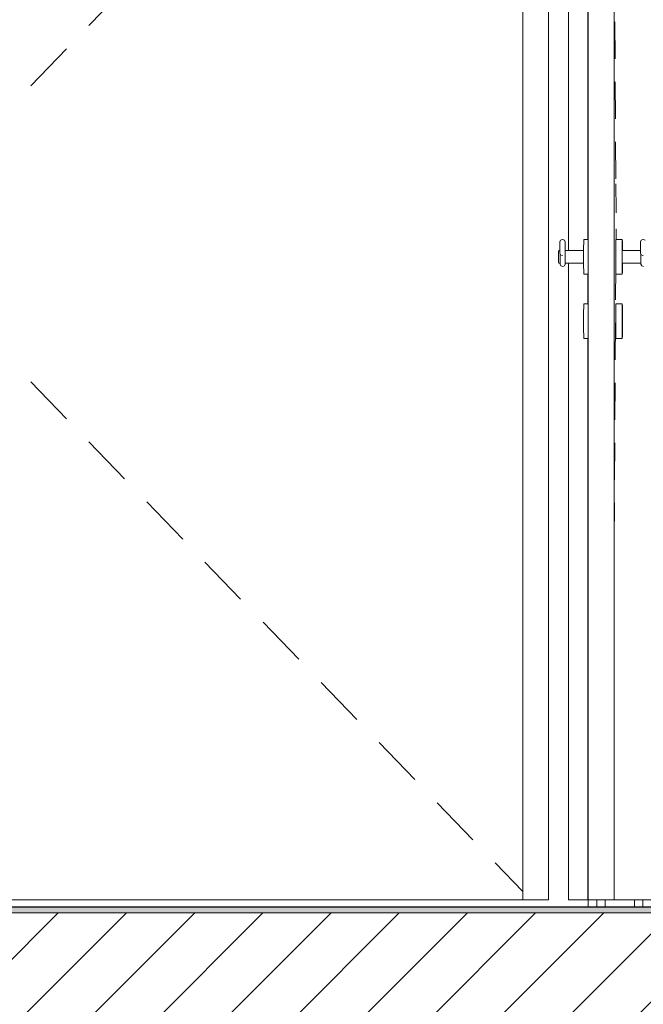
# Model space of a CAD drawing. Header units: millimetres. Extents: x 17009 to 157603, y -19950 to 21829.
# Tile 94 of 208: x 40190 to 41161, y 16668 to 18199. Entities that reach past the tile are written whole.
import ezdxf

# ---------------------------------------------------------------- set-up
doc = ezdxf.new("R2010")
doc.units = ezdxf.units.MM
doc.header["$MEASUREMENT"] = 0
for name, color, linetype in [('01-STR_Dalles.ARCHI', 7, 'Continuous'), ('01-STR_Murs.ARCHI', 7, 'Continuous'), ('04-SOE_Cloisons .ARCHI', 7, 'Continuous'), ('04-SOE_Revetement de sol.ARCHI', 7, 'Continuous'), ('05-INF _ COTATIONS.ARCHI', 7, 'Continuous'), ('06-REP _ EQUIP MOBI _ marché.ARCHI', 7, 'Continuous'), ('Portes Archicad', 7, 'Continuous')]:
    doc.layers.add(name, color=color, linetype=linetype)
doc.styles.add('STYLE_GENERE_1', font='arial.ttf')
doc.dimstyles.new('STYLE_GENERE__1', dxfattribs={"dimtxt": 150, "dimasz": 114, "dimexe": 0.18, "dimexo": 400, "dimgap": 0, "dimtad": 1, "dimlfac": 0.001, "dimzin": 0, "dimdsep": 46, "dimtxsty": 'STYLE_GENERE_1', "dimblk": 'ARROWHEAD_2', "dimblk1": 'ARROWHEAD_2', "dimblk2": 'ARROWHEAD_2', "dimcen": 0.09, "dimclrd": 8, "dimclre": 8, "dimclrt": 8, "dimazin": 0, "dimtfac": 1, "dimtdec": 4, "dimtmove": 0, "dimatfit": 3, "dimfxl": 0, "dimtolj": 1, "dimtzin": 0, "dimarcsym": 0})

# ---------------------------------------------------------------- blocks, each defined once
blk = doc.blocks.new('Élément de coupe_65_1')
at = {"layer": '04-SOE_Cloisons .ARCHI', "color": 7, "linetype": 'Continuous', "lineweight": 5}
for p, q in [((41075, 16830), (41075, 16819)), ((41088, 16830), (41088, 16819)), ((41101, 16830), (41101, 16819)), ((41147, 16830), (41147, 16819)), ((41160, 16830), (41160, 16819))]:
    blk.add_line(p, q, dxfattribs=at)
at = {"layer": '04-SOE_Cloisons .ARCHI', "color": 7, "linetype": 'Continuous', "lineweight": 5, "flags": 128}
for points in [[(41173, 16830), (41160, 16830), (41147, 16830), (41115, 16830)], [(41173, 16819), (41160, 16819), (41147, 16819), (41101, 16819), (41088, 16819), (41075, 16819)]]:
    blk.add_lwpolyline(points, dxfattribs=at)
blk = doc.blocks.new('Élément de coupe_78_1')
at = {"layer": '01-STR_Dalles.ARCHI', "linetype": 'Continuous', "lineweight": 0, "true_color": 0x000000}
h = blk.add_hatch(dxfattribs=at)
h.set_pattern_fill('Hachure_simple_0001', color=18, style=0, pattern_type=2)
h.set_pattern_definition([(45, (0, 0), (-53.03301, 53.03301), [])])
h.paths.add_polyline_path([(30243.7, 16590), (76016, 16590), (76016, 16810), (30243.7, 16810)])
at = {"layer": '01-STR_Dalles.ARCHI', "color": 7, "linetype": 'Continuous', "lineweight": 5, "flags": 128}
blk.add_lwpolyline([(46991.6, 16810), (41173, 16810), (30462.5, 16810), (30442.5, 16810), (30342.5, 16810)], dxfattribs=at)
blk = doc.blocks.new('Élément de coupe_173_1')
at = {"layer": 'Portes Archicad', "linetype": 'Continuous', "lineweight": 0, "true_color": 0x000000}
h = blk.add_hatch(dxfattribs=at)
h.set_pattern_fill('Menuis1_0001', color=18, style=0, pattern_type=2)
h.set_pattern_definition([(0, (0, 0), (0, 100000000), [])])
h.paths.add_polyline_path([(41075, 16830), (41115, 16830), (41115, 18942), (41075, 18942)])
at = {"layer": 'Portes Archicad', "color": 7, "linetype": 'Continuous', "lineweight": 5}
for p, q in [((41115, 18942), (41115, 16830)), ((41116.4, 18195.4), (41116.7, 18138)), ((41117, 18102.1), (41117.3, 18044.6)), ((41117.5, 18008.7), (41117.9, 17951.3)), ((41117.9, 17943.4), (41118.2, 17902.1)), ((41118.2, 17902.1), (41118.2, 17898.4)), ((41118.1, 17857), (41118.2, 17869.9)), ((41118.2, 17869.9), (41118.2, 17873.6)), ((41031.8, 17855.9), (41030.7, 17853.2)), ((41034.5, 17857), (41031.8, 17855.9)), ((41034.5, 17857), (41035, 17857)), ((41037.7, 17855.9), (41035, 17857)), ((41038.8, 17853.2), (41037.7, 17855.9)), ((41067.8, 17853.4), (41067.9, 17857)), ((41068, 17857), (41075, 17857)), ((41117.8, 17853.4), (41117.9, 17857)), ((41127.8, 17857), (41118, 17857)), ((41127.8, 17853.4), (41127.9, 17857)), ((41127.9, 17857), (41128, 17853.4)), ((41156.2, 17853.2), (41157.3, 17855.9)), ((41157.3, 17855.9), (41160, 17857)), ((41160, 17857), (41160.5, 17857)), ((41160.5, 17857), (41163.2, 17855.9)), ((41028.8, 17838.1), (41028.9, 17840)), ((41029, 17840), (41030.7, 17840)), ((41030.7, 17852.1), (41030.7, 17853.2)), ((41030.7, 17848.9), (41030.7, 17852.1)), ((41030.7, 17844.5), (41030.7, 17848.9)), ((41030.7, 17840.1), (41030.7, 17844.5)), ((41030.7, 17836.9), (41030.7, 17840.1)), ((41038.8, 17853.2), (41038.9, 17839.7)), ((41038.9, 17838.7), (41038.9, 17840)), ((41038.9, 17840), (41038.9, 17838.1)), ((41038.9, 17839.7), (41038.9, 17838.7)), ((41039, 17838.1), (41039, 17840)), ((41039.1, 17840), (41067.7, 17840)), ((41067.7, 17843.5), (41067.8, 17853.4)), ((41067.7, 17830), (41067.7, 17843.5)), ((41117.7, 17843.5), (41117.8, 17853.4)), ((41117.7, 17830), (41117.7, 17843.5)), ((41127.7, 17843.5), (41127.8, 17853.4)), ((41127.7, 17830), (41127.7, 17843.5)), ((41127.8, 17843), (41127.9, 17845)), ((41127.8, 17837.5), (41127.8, 17843)), ((41156.2, 17840), (41127.8, 17840)), ((41127.9, 17845), (41127.9, 17843)), ((41127.9, 17843), (41128, 17840)), ((41128, 17853.4), (41128, 17843.5)), ((41128, 17843.5), (41128, 17840)), ((41156.2, 17852.1), (41156.2, 17853.2)), ((41156.2, 17848.9), (41156.2, 17852.1)), ((41156.2, 17844.5), (41156.2, 17848.9)), ((41156.2, 17840.1), (41156.2, 17844.5)), ((41156.2, 17836.9), (41156.2, 17840.1)), ((41028.8, 17833.1), (41028.8, 17838.1)), ((41028.8, 17826.9), (41028.8, 17833.1)), ((41028.8, 17821.9), (41028.8, 17826.9)), ((41030.7, 17835.8), (41030.7, 17836.9)), ((41031.8, 17833.1), (41030.7, 17835.8)), ((41031.2, 17833.1), (41031.2, 17834.7)), ((41031.2, 17826.9), (41031.2, 17833.1)), ((41031.2, 17832.7), (41031.2, 17833.1)), ((41031.2, 17826.9), (41031.2, 17827.3)), ((41031.2, 17821.9), (41031.2, 17826.9)), ((41031.3, 17829.3), (41031.3, 17834.5)), ((41031.3, 17823.8), (41031.3, 17829.3)), ((41031.4, 17820), (41031.3, 17823.8)), ((41034.5, 17832), (41031.8, 17833.1)), ((41035, 17832), (41034.5, 17832)), ((41038.9, 17838.1), (41038.8, 17833.1)), ((41038.8, 17833.1), (41038.8, 17826.9)), ((41038.8, 17826.9), (41038.9, 17821.9)), ((41039, 17833.1), (41039, 17838.1)), ((41039, 17826.9), (41039, 17833.1)), ((41039, 17821.9), (41039, 17826.9)), ((41067.7, 17816.5), (41067.7, 17830)), ((41117.7, 17816.5), (41117.7, 17830)), ((41127.7, 17816.5), (41127.7, 17830)), ((41127.8, 17830), (41127.8, 17837.5)), ((41127.8, 17822.5), (41127.8, 17830)), ((41156.2, 17835.8), (41156.2, 17836.9)), ((41156.2, 17835.8), (41157.3, 17833.1)), ((41156.7, 17833.1), (41156.7, 17834.6)), ((41156.8, 17829.3), (41156.7, 17834.5)), ((41156.7, 17832.7), (41156.7, 17833.1)), ((41156.7, 17826.9), (41156.7, 17833.1)), ((41156.7, 17826.9), (41156.7, 17827.3)), ((41156.7, 17821.9), (41156.7, 17826.9)), ((41156.8, 17823.8), (41156.8, 17829.3)), ((41156.8, 17820), (41156.8, 17823.8)), ((41157.3, 17833.1), (41160, 17832)), ((41160.5, 17832), (41160, 17832)), ((41028.9, 17820), (41028.8, 17821.9)), ((41029, 17820), (41031.1, 17820)), ((41031.2, 17821.2), (41031.2, 17822.9)), ((41031.2, 17820), (41031.2, 17821.9)), ((41031.3, 17821.2), (41031.2, 17820)), ((41031.4, 17818.8), (41031.4, 17820)), ((41032.5, 17816), (41031.4, 17818.8)), ((41035.2, 17814.9), (41032.5, 17816)), ((41037.8, 17816), (41035.2, 17814.9)), ((41038.9, 17818.8), (41037.8, 17816)), ((41038.9, 17821.9), (41038.9, 17820)), ((41038.9, 17821.2), (41038.9, 17820.4)), ((41038.9, 17820), (41038.9, 17821.2)), ((41038.9, 17820.4), (41038.9, 17818.8)), ((41039, 17820), (41039, 17821.9)), ((41039.1, 17820), (41067.7, 17820)), ((41067.8, 17806.6), (41067.7, 17816.5)), ((41117.5, 17763.3), (41117.9, 17813.5)), ((41117.8, 17806.6), (41117.7, 17816.5)), ((41127.8, 17806.6), (41127.7, 17816.5)), ((41127.8, 17817), (41127.8, 17822.5)), ((41156.6, 17820), (41127.8, 17820)), ((41127.9, 17815), (41127.8, 17817)), ((41128, 17820), (41127.9, 17817)), ((41127.9, 17817), (41127.9, 17815)), ((41128, 17820), (41128, 17816.5)), ((41128, 17816.5), (41128, 17806.6)), ((41156.7, 17821.2), (41156.7, 17822.9)), ((41156.7, 17820), (41156.7, 17821.9)), ((41156.8, 17821.2), (41156.7, 17820)), ((41156.9, 17818.8), (41156.8, 17820)), ((41156.9, 17818.8), (41158, 17816)), ((41158, 17816), (41160.6, 17814.9)), ((41067.9, 17803), (41067.8, 17806.6)), ((41068, 17803), (41075, 17803)), ((41117.9, 17803), (41117.8, 17806.6)), ((41127.8, 17803), (41118, 17803)), ((41127.9, 17803), (41127.8, 17806.6)), ((41128, 17806.6), (41127.9, 17803)), ((41067.7, 17743.5), (41067.8, 17753.4)), ((41067.8, 17753.4), (41067.9, 17757)), ((41068, 17757), (41075, 17757)), ((41117.7, 17743.5), (41117.8, 17753.4)), ((41117.8, 17753.4), (41117.9, 17757)), ((41127.8, 17757), (41118, 17757)), ((41127.7, 17743.5), (41127.8, 17753.4)), ((41127.8, 17753.4), (41127.9, 17757)), ((41127.9, 17747.4), (41127.8, 17745.1)), ((41127.9, 17757), (41128, 17753.4)), ((41127.9, 17745.1), (41127.9, 17747.4)), ((41128, 17753.4), (41128, 17743.5)), ((41067.7, 17730), (41067.7, 17743.5)), ((41117.7, 17730), (41117.7, 17743.5)), ((41127.7, 17730), (41127.7, 17743.5)), ((41127.8, 17741.6), (41127.8, 17745.1)), ((41127.8, 17741.6), (41127.8, 17739.7)), ((41127.8, 17739.7), (41127.9, 17734.4)), ((41127.9, 17741.6), (41127.9, 17745.1)), ((41127.9, 17741.6), (41127.9, 17739.7)), ((41127.9, 17734.4), (41127.9, 17739.7)), ((41127.9, 17734.4), (41127.9, 17732.9)), ((41127.9, 17732.9), (41127.9, 17734.4)), ((41127.9, 17732.9), (41127.9, 17730)), ((41127.9, 17732.9), (41127.9, 17730)), ((41128, 17743.5), (41128.1, 17730)), ((41067.7, 17716.5), (41067.7, 17730)), ((41067.8, 17706.6), (41067.7, 17716.5)), ((41117, 17669.9), (41117.3, 17727.4)), ((41117.7, 17716.5), (41117.7, 17730)), ((41117.8, 17706.6), (41117.7, 17716.5)), ((41127.7, 17716.5), (41127.7, 17730)), ((41127.8, 17706.6), (41127.7, 17716.5)), ((41127.9, 17730), (41127.9, 17727.1)), ((41127.9, 17730), (41127.9, 17727.1)), ((41127.9, 17727.1), (41127.9, 17721.3)), ((41127.9, 17727.1), (41127.9, 17721.3)), ((41127.9, 17721.3), (41127.9, 17717.5)), ((41127.9, 17721.3), (41127.9, 17717.5)), ((41127.9, 17717.5), (41127.9, 17714)), ((41127.9, 17714), (41127.9, 17717.5)), ((41128.1, 17730), (41128, 17716.5)), ((41128, 17716.5), (41128, 17706.6)), ((41067.9, 17703), (41067.8, 17706.6)), ((41068, 17703), (41075, 17703)), ((41117.9, 17703), (41117.8, 17706.6)), ((41127.8, 17703), (41118, 17703)), ((41127.9, 17703), (41127.8, 17706.6)), ((41127.9, 17714), (41127.9, 17712.5)), ((41127.9, 17712.5), (41127.9, 17714)), ((41128, 17706.6), (41127.9, 17703)), ((41116.4, 17576.6), (41116.7, 17634)), ((41115.8, 17483.3), (41116.2, 17540.7)), ((41115.2, 17390), (41115.6, 17447.4))]:
    blk.add_line(p, q, dxfattribs=at)
at = {"layer": 'Portes Archicad', "color": 7, "linetype": 'Continuous', "lineweight": 5, "flags": 128}
for points in [[(41075, 18942), (41075, 18930), (41075, 16830)], [(41115, 16830), (41101, 16830), (41088, 16830), (41075, 16830)]]:
    blk.add_lwpolyline(points, dxfattribs=at)
blk = doc.blocks.new('Élément de coupe_388_1')
at = {"layer": 'Portes Archicad', "color": 7, "linetype": 'Continuous', "lineweight": 5}
for p, q in [((40973.3, 18890), (40973.3, 16830)), ((41013.3, 16830), (41013.3, 18890)), ((40353.7, 18247.3), (40298.1, 18189.7)), ((40263.4, 18153.7), (40207.8, 18096.2)), ((40263.4, 17578.3), (40207.8, 17635.8)), ((40353.7, 17484.7), (40298.1, 17542.3)), ((40444, 17391.2), (40388.4, 17448.8)), ((40534.2, 17297.7), (40478.7, 17355.2)), ((40624.5, 17204.1), (40569, 17261.7)), ((40714.8, 17110.6), (40659.3, 17168.2)), ((40805.1, 17017.1), (40749.5, 17074.6)), ((40895.4, 16923.5), (40839.8, 16981.1)), ((40973.3, 16842.8), (40930.1, 16887.6)), ((40973.3, 16830), (39918.2, 16830)), ((40973.3, 16830), (41013.3, 16830))]:
    blk.add_line(p, q, dxfattribs=at)
blk = doc.blocks.new('Élément de coupe_389_1')
at = {"layer": '04-SOE_Cloisons .ARCHI', "color": 7, "linetype": 'Continuous', "lineweight": 5}
blk.add_line((38815.4, 16819), (41075, 16819), dxfattribs=at)
blk = doc.blocks.new('Élément de coupe_522_1')
at = {"layer": '01-STR_Murs.ARCHI', "color": 7, "linetype": 'Continuous', "lineweight": 5}
blk.add_line((41000.3, 16818.6), (41000.3, 16819), dxfattribs=at)
blk = doc.blocks.new('Élément de coupe_564_1')
at = {"layer": '04-SOE_Revetement de sol.ARCHI', "linetype": 'Continuous', "lineweight": 0, "true_color": 0x3f3f3f}
blk.add_hatch(color=250, dxfattribs=at).paths.add_polyline_path([(30462.5, 16810), (41173, 16810), (41173, 16818.6), (30462.5, 16818.6)])
at = {"layer": '04-SOE_Revetement de sol.ARCHI', "color": 7, "linetype": 'Continuous', "lineweight": 5}
blk.add_line((41173, 16818.6), (30462.5, 16818.6), dxfattribs=at)
blk = doc.blocks.new('Élément de coupe_598_1')
at = {"layer": '06-REP _ EQUIP MOBI _ marché.ARCHI', "color": 7, "linetype": 'Continuous', "lineweight": 5}
for p, q in [((41044.2, 17840), (41044.2, 18930)), ((41074.2, 18930), (41074.2, 17857)), ((41044.2, 16830), (41044.2, 17820)), ((41074.2, 17803), (41074.2, 17757)), ((41074.2, 17703), (41074.2, 16830)), ((41074.2, 16830), (41044.2, 16830)), ((41074.2, 16830), (41075, 16830))]:
    blk.add_line(p, q, dxfattribs=at)
blk = doc.blocks.new('*D1241')
at = {"layer": '05-INF _ COTATIONS.ARCHI', "color": 8, "linetype": 'Continuous', "lineweight": 5}
for p, q in [((31634.6, 19710), (31634.6, 19783.3)), ((31709.6, 19666.7), (31559.6, 19753.3)), ((32034.6, 19710), (31522.1, 19710)), ((31634.6, 16818.6), (31634.6, 19710)), ((31559.6, 16861.9), (31709.6, 16775.3)), ((32034.6, 16818.6), (31522.1, 16818.6)), ((31634.6, 16745.2), (31634.6, 16818.6))]:
    blk.add_line(p, q, dxfattribs=at)
at = {"layer": '05-INF _ COTATIONS.ARCHI', "color": 8, "lineweight": 5, "insert": (31604.6, 18064.1), "char_height": 150, "attachment_point": 7, "rotation": 90, "style": 'STYLE_GENERE_1'}
blk.add_mtext('\\A1;{\\pql;\\fArial|b0|i0|c0|p0;\\W1.000000;2,89}', dxfattribs=at)
blk = doc.blocks.new('ARROWHEAD_2')
at = {"color": 0, "linetype": 'Continuous', "lineweight": 0}
for p, q in [((-0.378, -0.655), (0.378, 0.655)), ((0, 0), (-1, 0))]:
    blk.add_line(p, q, dxfattribs=at)
blk = doc.blocks.new('*D1242')
at = {"layer": '05-INF _ COTATIONS.ARCHI', "color": 8, "linetype": 'Continuous', "lineweight": 5}
for p, q in [((33119.8, 19430), (33119.8, 19503.3)), ((33194.8, 19386.7), (33044.8, 19473.3)), ((33519.8, 19430), (33007.3, 19430)), ((33119.8, 16818.6), (33119.8, 19430)), ((33044.8, 16861.9), (33194.8, 16775.3)), ((33232.3, 16818.6), (32719.8, 16818.6)), ((33119.8, 16745.2), (33119.8, 16818.6))]:
    blk.add_line(p, q, dxfattribs=at)
at = {"layer": '05-INF _ COTATIONS.ARCHI', "color": 8, "lineweight": 5, "insert": (33089.8, 17924.1), "char_height": 150, "attachment_point": 7, "rotation": 90, "style": 'STYLE_GENERE_1'}
blk.add_mtext('\\A1;{\\pql;\\fArial|b0|i0|c0|p0;\\W1.000000;2,61}', dxfattribs=at)

msp = doc.modelspace()

# ---------------------------------------------------------------- block references
at = {"layer": '01-STR_Dalles.ARCHI', "lineweight": 0}
msp.add_blockref('Élément de coupe_78_1', (0, 0), dxfattribs=at)
at = {"layer": '01-STR_Murs.ARCHI', "lineweight": 0}
msp.add_blockref('Élément de coupe_522_1', (0, 0), dxfattribs=at)
at = {"layer": '04-SOE_Cloisons .ARCHI', "lineweight": 0}
for name in ['Élément de coupe_65_1', 'Élément de coupe_389_1']:
    msp.add_blockref(name, (0, 0), dxfattribs=at)
at = {"layer": '04-SOE_Revetement de sol.ARCHI', "lineweight": 0}
msp.add_blockref('Élément de coupe_564_1', (0, 0), dxfattribs=at)
at = {"layer": '06-REP _ EQUIP MOBI _ marché.ARCHI', "lineweight": 0}
msp.add_blockref('Élément de coupe_598_1', (0, 0), dxfattribs=at)
at = {"layer": 'Portes Archicad', "lineweight": 0}
for name in ['Élément de coupe_173_1', 'Élément de coupe_388_1']:
    msp.add_blockref(name, (0, 0), dxfattribs=at)

# ---------------------------------------------------------------- dimensions: what is measured, and where the dimension line sits
at = {"layer": '05-INF _ COTATIONS.ARCHI', "color": 8, "linetype": 'Continuous', "lineweight": 5}
for base, p1, p2, picture, middle in [((31634.589, 19710), (31637.004, 16818.6), (53074.251, 19710), '*D1241', (31529.589, 18258.297)), ((33119.844, 19430), (33113.307, 16818.6), (53548.907, 19430), '*D1242', (33014.844, 18118.297))]:
    dim = msp.add_linear_dim(base=base, p1=p1, p2=p2, angle=90, dimstyle='STYLE_GENERE__1', dxfattribs=at)
    dim.commit()
    dim.dimension.update_dxf_attribs({"geometry": picture, "text_midpoint": middle, "dimtype": 160, "text_rotation": 90})

doc.saveas('drawing.dxf')
